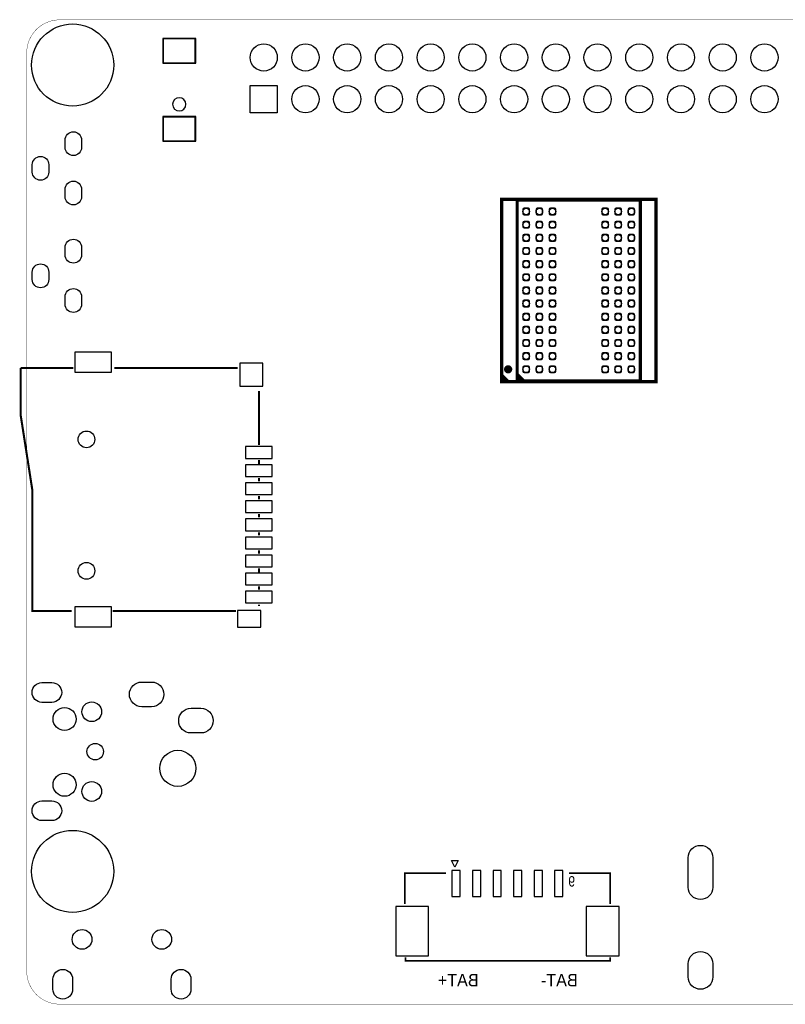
# Model space of a CAD drawing. Extents: x 4.6 to 96.4, y 0 to 59.9.
# Tile 1 of 2: x 4.6 to 51.2, y 0 to 59.9. Entities that reach past the tile are written whole.
import ezdxf

# ---------------------------------------------------------------- set-up
doc = ezdxf.new("R2010")
doc.units = 0
doc.header["$MEASUREMENT"] = 0
for name, color, linetype in [('BG_OUTLINE', 3, 'CONTINUOUS'), ('BG_SILKSCREEN_BOTTOM', 2, 'CONTINUOUS'), ('PG_SILKSCREEN_BOTTOM', 5, 'CONTINUOUS'), ('PIN_BOTTOM', 6, 'CONTINUOUS'), ('PIN_PASTEMASK_BOTTOM', 8, 'CONTINUOUS')]:
    doc.layers.add(name, color=color, linetype=linetype)

msp = doc.modelspace()

# ---------------------------------------------------------------- linework, layer by layer
at = {"layer": 'BG_OUTLINE', "const_width": 0.02032}
for points in [[(7.00024, 59.90082, 0.414331), (5.00126, 57.8993)], [(5.00126, 1.99898, 0.41404), (7.00024, 0)]]:
    msp.add_lwpolyline(points, format="xyb", dxfattribs=at)
for points in [[(6.90118, 59.90082), (94.40164, 59.90082)], [(94.5007, 59.90082), (7.00024, 59.90082)], [(5.00126, 57.8993), (5.00126, 1.99898)], [(7.00024, 0), (94.3991, 0)]]:
    msp.add_lwpolyline(points, dxfattribs=at)
at = {"layer": 'PG_SILKSCREEN_BOTTOM'}
msp.add_lwpolyline([(14.69136, 54.760622, 1), (13.88364, 54.760378, 1)], format="xyb", close=True, dxfattribs=at)
at = {"layer": 'PG_SILKSCREEN_BOTTOM', "const_width": 0.199898}
for points in [[(33.907984, 48.9839), (43.308016, 48.9839), (43.308016, 37.8841), (33.907984, 37.8841)], [(34.857944, 48.934116), (42.358056, 48.934116), (42.358056, 37.933884), (34.857944, 37.933884)]]:
    msp.add_lwpolyline(points, close=True, dxfattribs=at)
at = {"layer": 'PG_SILKSCREEN_BOTTOM'}
for points, const_width in [([(7.73684, 23.92172), (5.33654, 23.92172), (5.33654, 31.32074), (4.6355, 35.82162), (4.6355, 38.71976)], 0.127), ([(4.6355, 38.71976), (7.8359, 38.71976)], 0.127), ([(10.33526, 38.71976), (17.83588, 38.71976)], 0.127), ([(33.907984, 38.283896), (34.308034, 37.8841)], 0.199898), ([(34.857944, 38.333934), (35.257994, 37.933884)], 0.199898), ([(33.907984, 38.083998), (34.107882, 37.8841)], 0.199898), ([(34.857944, 38.134036), (35.058096, 37.933884)], 0.199898), ([(19.13636, 37.32022), (19.13636, 34.02076)], 0.127), ([(19.13636, 33.1216), (19.13636, 32.82188)], 0.127), ([(19.13636, 32.02178), (19.13636, 31.82112)], 0.127), ([(19.13636, 30.91942), (19.13636, 30.7213)], 0.127), ([(19.13636, 29.8196), (19.13636, 29.62148)], 0.127), ([(19.13636, 28.71978), (19.13636, 28.52166)], 0.127), ([(19.13636, 27.61996), (19.13636, 27.42184)], 0.127), ([(19.13636, 26.52014), (19.13636, 26.22042)], 0.127), ([(19.13636, 25.42032), (19.13636, 25.21966)], 0.127), ([(17.73682, 23.92172), (10.2362, 23.92172)], 0.127), ([(19.13636, 24.3205), (19.13636, 24.22144)], 0.127), ([(28.014676, 6.090666), (28.014676, 7.965694), (30.514544, 7.965694)], 0.100076), ([(38.014656, 7.965694), (40.514524, 7.965694), (40.514524, 6.090666)], 0.100076), ([(40.514524, 2.840482), (40.514524, 2.640584), (28.064714, 2.640584), (28.064714, 2.840482)], 0.100076)]:
    msp.add_lwpolyline(points, dxfattribs=dict(at, const_width=const_width))
at = {"layer": 'PG_SILKSCREEN_BOTTOM', "const_width": 0.249936}
msp.add_lwpolyline([(34.433002, 38.633908, 1), (34.182998, 38.634092, 1)], format="xyb", close=True, dxfattribs=at)
at = {"layer": 'PG_SILKSCREEN_BOTTOM'}
msp.add_lwpolyline([(31.064708, 8.340598), (30.864556, 8.740648), (31.264606, 8.740648)], close=True, dxfattribs=at)
at = {"layer": 'PIN_BOTTOM'}
for points in [[(15.28699, 57.26049), (15.28699, 58.76163), (13.28801, 58.76163), (13.28801, 57.26049)], [(18.6055, 54.24678), (18.6055, 55.89778), (20.2565, 55.89778), (20.2565, 54.24678)], [(15.28699, 52.51069), (15.28699, 54.01183), (13.28801, 54.01183), (13.28801, 52.51069)], [(7.91972, 38.46068), (10.15492, 38.46068), (10.15492, 39.67988), (7.91972, 39.67988)], [(17.9705, 37.60724), (19.3675, 37.60724), (19.3675, 39.00424), (17.9705, 39.00424)], [(18.32356, 33.21558), (19.94916, 33.21558), (19.94916, 33.92678), (18.32356, 33.92678)], [(18.32356, 32.11576), (19.94916, 32.11576), (19.94916, 32.82696), (18.32356, 32.82696)], [(18.32356, 31.01594), (19.94916, 31.01594), (19.94916, 31.72714), (18.32356, 31.72714)], [(18.32356, 29.91612), (19.94916, 29.91612), (19.94916, 30.62732), (18.32356, 30.62732)], [(18.32356, 28.81376), (19.94916, 28.81376), (19.94916, 29.52496), (18.32356, 29.52496)], [(18.32356, 27.71394), (19.94916, 27.71394), (19.94916, 28.42514), (18.32356, 28.42514)], [(18.32356, 26.61412), (19.94916, 26.61412), (19.94916, 27.32532), (18.32356, 27.32532)], [(18.32356, 25.5143), (19.94916, 25.5143), (19.94916, 26.2255), (18.32356, 26.2255)], [(18.32356, 24.41448), (19.94916, 24.41448), (19.94916, 25.12568), (18.32356, 25.12568)], [(7.91972, 22.9616), (10.15492, 22.9616), (10.15492, 24.1808), (7.91972, 24.1808)], [(17.8308, 22.93874), (19.2532, 22.93874), (19.2532, 23.95474), (17.8308, 23.95474)], [(30.889575, 8.140573), (30.889575, 6.540627), (31.389701, 6.540627), (31.389701, 8.140573)], [(32.139509, 8.140573), (32.139509, 6.540627), (32.639635, 6.540627), (32.639635, 8.140573)], [(33.389443, 8.140573), (33.389443, 6.540627), (33.889569, 6.540627), (33.889569, 8.140573)], [(34.639631, 8.140573), (34.639631, 6.540627), (35.139757, 6.540627), (35.139757, 8.140573)], [(35.889565, 8.140573), (35.889565, 6.540627), (36.389691, 6.540627), (36.389691, 8.140573)], [(37.139499, 8.140573), (37.139499, 6.540627), (37.639625, 6.540627), (37.639625, 8.140573)], [(27.464512, 5.940679), (27.464512, 2.940685), (29.464508, 2.940685), (29.464508, 5.940679)], [(39.064692, 5.940679), (39.064692, 2.940685), (41.064688, 2.940685), (41.064688, 5.940679)]]:
    msp.add_lwpolyline(points, close=True, dxfattribs=at)
for points in [[(7.3406, 52.13985), (7.3406, 52.58943, -1), (8.34136, 52.58943), (8.34136, 52.13985, -1)], [(5.34162, 50.63871), (5.34162, 51.08829, -1), (6.34238, 51.08829), (6.34238, 50.63871, -1)], [(7.3406, 49.13757), (7.3406, 49.58715, -1), (8.34136, 49.58715), (8.34136, 49.13757, -1)], [(7.3406, 45.59935), (7.3406, 46.04893, -1), (8.34136, 46.04893), (8.34136, 45.59935, -1)], [(5.34162, 44.09821), (5.34162, 44.54779, -1), (6.34238, 44.54779), (6.34238, 44.09821, -1)], [(7.3406, 42.59707), (7.3406, 43.04665, -1), (8.34136, 43.04665), (8.34136, 42.59707, -1)], [(6.52907, 18.36674), (5.92709, 18.36674, -1), (5.92709, 19.56562), (6.52907, 19.56562, -1)], [(12.60094, 18.10131), (12.0015, 18.10131, -1), (12.0015, 19.60245), (12.60094, 19.60245, -1)], [(15.60068, 16.50111), (15.00124, 16.50111, -1), (15.00124, 18.00225), (15.60068, 18.00225, -1)], [(6.52907, 11.16838), (5.92709, 11.16838, -1), (5.92709, 12.36726), (6.52907, 12.36726, -1)], [(46.76775, 8.91286), (46.76775, 7.11454, -1), (45.26661, 7.11454), (45.26661, 8.91286, -1)], [(46.76775, 2.45491), (46.76775, 1.65481, -1), (45.26661, 1.65481), (45.26661, 2.45491, -1)], [(7.79526, 1.51257), (7.79526, 0.91059, -1), (6.59638, 0.91059), (6.59638, 1.51257, -1)], [(14.99362, 1.51257), (14.99362, 0.91059, -1), (13.79474, 0.91059), (13.79474, 1.51257, -1)]]:
    msp.add_lwpolyline(points, format="xyb", close=True, dxfattribs=at)
for centre, radius in [((7.79526, 57.15), 2.49936), ((19.431, 57.61228), 0.8255), ((21.971, 57.61228), 0.8255), ((24.511, 57.61228), 0.8255), ((27.051, 57.61228), 0.8255), ((29.591, 57.61228), 0.8255), ((32.131, 57.61228), 0.8255), ((34.671, 57.61228), 0.8255), ((37.211, 57.61228), 0.8255), ((39.751, 57.61228), 0.8255), ((42.291, 57.61228), 0.8255), ((44.831, 57.61228), 0.8255), ((47.371, 57.61228), 0.8255), ((49.911, 57.61228), 0.8255), ((21.971, 55.07228), 0.8255), ((24.511, 55.07228), 0.8255), ((27.051, 55.07228), 0.8255), ((29.591, 55.07228), 0.8255), ((32.131, 55.07228), 0.8255), ((34.671, 55.07228), 0.8255), ((37.211, 55.07228), 0.8255), ((39.751, 55.07228), 0.8255), ((42.291, 55.07228), 0.8255), ((44.831, 55.07228), 0.8255), ((47.371, 55.07228), 0.8255), ((49.911, 55.07228), 0.8255), ((35.408108, 48.234092), 0.200025), ((36.207954, 48.234092), 0.200025), ((37.008054, 48.234092), 0.200025), ((40.207946, 48.234092), 0.200025), ((41.008046, 48.234092), 0.200025), ((41.807892, 48.234092), 0.200025), ((35.408108, 47.433992), 0.200025), ((36.207954, 47.433992), 0.200025), ((37.008054, 47.433992), 0.200025), ((40.207946, 47.433992), 0.200025), ((41.008046, 47.433992), 0.200025), ((41.807892, 47.433992), 0.200025), ((35.408108, 46.633892), 0.200025), ((36.207954, 46.633892), 0.200025), ((37.008054, 46.633892), 0.200025), ((40.207946, 46.633892), 0.200025), ((41.008046, 46.633892), 0.200025), ((41.807892, 46.633892), 0.200025), ((35.408108, 45.834046), 0.200025), ((36.207954, 45.834046), 0.200025), ((37.008054, 45.834046), 0.200025), ((40.207946, 45.834046), 0.200025), ((41.008046, 45.834046), 0.200025), ((41.807892, 45.834046), 0.200025), ((35.408108, 45.033946), 0.200025), ((36.207954, 45.033946), 0.200025), ((37.008054, 45.033946), 0.200025), ((40.207946, 45.033946), 0.200025), ((41.008046, 45.033946), 0.200025), ((41.807892, 45.033946), 0.200025), ((35.408108, 44.2341), 0.200025), ((36.207954, 44.2341), 0.200025), ((37.008054, 44.2341), 0.200025), ((40.207946, 44.2341), 0.200025), ((41.008046, 44.2341), 0.200025), ((41.807892, 44.2341), 0.200025), ((35.408108, 43.434), 0.200025), ((36.207954, 43.434), 0.200025), ((37.008054, 43.434), 0.200025), ((40.207946, 43.434), 0.200025), ((41.008046, 43.434), 0.200025), ((41.807892, 43.434), 0.200025), ((35.408108, 42.6339), 0.200025), ((36.207954, 42.6339), 0.200025), ((37.008054, 42.6339), 0.200025), ((40.207946, 42.6339), 0.200025), ((41.008046, 42.6339), 0.200025), ((41.807892, 42.6339), 0.200025), ((35.408108, 41.834054), 0.200025), ((36.207954, 41.834054), 0.200025), ((37.008054, 41.834054), 0.200025), ((40.207946, 41.834054), 0.200025), ((41.008046, 41.834054), 0.200025), ((41.807892, 41.834054), 0.200025), ((35.408108, 41.033954), 0.200025), ((36.207954, 41.033954), 0.200025), ((37.008054, 41.033954), 0.200025), ((40.207946, 41.033954), 0.200025), ((41.008046, 41.033954), 0.200025), ((41.807892, 41.033954), 0.200025), ((35.408108, 40.234108), 0.200025), ((36.207954, 40.234108), 0.200025), ((37.008054, 40.234108), 0.200025), ((40.207946, 40.234108), 0.200025), ((41.008046, 40.234108), 0.200025), ((41.807892, 40.234108), 0.200025), ((35.408108, 39.434008), 0.200025), ((36.207954, 39.434008), 0.200025), ((37.008054, 39.434008), 0.200025), ((40.207946, 39.434008), 0.200025), ((41.008046, 39.434008), 0.200025), ((41.807892, 39.434008), 0.200025), ((35.408108, 38.633908), 0.200025), ((36.207954, 38.633908), 0.200025), ((37.008054, 38.633908), 0.200025), ((40.207946, 38.633908), 0.200025), ((41.008046, 38.633908), 0.200025), ((41.807892, 38.633908), 0.200025), ((8.636, 34.37128), 0.508), ((8.636, 26.37028), 0.508), ((7.3025, 17.35074), 0.69977), ((8.95858, 17.7927), 0.59944), ((9.1694, 15.367), 0.50038), ((14.20114, 14.351), 1.09982), ((7.3025, 13.35024), 0.69977), ((8.95858, 12.9413), 0.59944), ((7.79526, 8.0772), 2.49936), ((8.3693, 3.94208), 0.59944), ((13.2207, 3.94208), 0.59944)]:
    msp.add_circle(centre, radius, dxfattribs=at)
at = {"layer": 'PIN_PASTEMASK_BOTTOM'}
for points in [[(15.26286, 57.28589), (15.26286, 58.73623), (13.31214, 58.73623), (13.31214, 57.28589)], [(15.26286, 52.53609), (15.26286, 53.98643), (13.31214, 53.98643), (13.31214, 52.53609)], [(7.91972, 38.46068), (10.15492, 38.46068), (10.15492, 39.67988), (7.91972, 39.67988)], [(17.9705, 37.60724), (19.3675, 37.60724), (19.3675, 39.00424), (17.9705, 39.00424)], [(18.32356, 33.21558), (19.94916, 33.21558), (19.94916, 33.92678), (18.32356, 33.92678)], [(18.32356, 32.11576), (19.94916, 32.11576), (19.94916, 32.82696), (18.32356, 32.82696)], [(18.32356, 31.01594), (19.94916, 31.01594), (19.94916, 31.72714), (18.32356, 31.72714)], [(18.32356, 29.91612), (19.94916, 29.91612), (19.94916, 30.62732), (18.32356, 30.62732)], [(18.32356, 28.81376), (19.94916, 28.81376), (19.94916, 29.52496), (18.32356, 29.52496)], [(18.32356, 27.71394), (19.94916, 27.71394), (19.94916, 28.42514), (18.32356, 28.42514)], [(18.32356, 26.61412), (19.94916, 26.61412), (19.94916, 27.32532), (18.32356, 27.32532)], [(18.32356, 25.5143), (19.94916, 25.5143), (19.94916, 26.2255), (18.32356, 26.2255)], [(18.32356, 24.41448), (19.94916, 24.41448), (19.94916, 25.12568), (18.32356, 25.12568)], [(7.91972, 22.9616), (10.15492, 22.9616), (10.15492, 24.1808), (7.91972, 24.1808)], [(17.8308, 22.93874), (19.2532, 22.93874), (19.2532, 23.95474), (17.8308, 23.95474)], [(30.889575, 8.140573), (30.889575, 6.540627), (31.389701, 6.540627), (31.389701, 8.140573)], [(32.139509, 8.140573), (32.139509, 6.540627), (32.639635, 6.540627), (32.639635, 8.140573)], [(33.389443, 8.140573), (33.389443, 6.540627), (33.889569, 6.540627), (33.889569, 8.140573)], [(34.639631, 8.140573), (34.639631, 6.540627), (35.139757, 6.540627), (35.139757, 8.140573)], [(35.889565, 8.140573), (35.889565, 6.540627), (36.389691, 6.540627), (36.389691, 8.140573)], [(37.139499, 8.140573), (37.139499, 6.540627), (37.639625, 6.540627), (37.639625, 8.140573)], [(27.464512, 5.940679), (27.464512, 2.940685), (29.464508, 2.940685), (29.464508, 5.940679)], [(39.064692, 5.940679), (39.064692, 2.940685), (41.064688, 2.940685), (41.064688, 5.940679)]]:
    msp.add_lwpolyline(points, close=True, dxfattribs=at)
for points in [[(35.20821, 48.104044, 0.413811), (35.27806, 48.034194), (35.538156, 48.034194, 0.413811), (35.608006, 48.104044), (35.608006, 48.36414, 0.413811), (35.538156, 48.43399), (35.27806, 48.43399, 0.413811), (35.20821, 48.36414)], [(36.008056, 48.104044, 0.413811), (36.077906, 48.034194), (36.338002, 48.034194, 0.413811), (36.407852, 48.104044), (36.407852, 48.36414, 0.413811), (36.338002, 48.43399), (36.077906, 48.43399, 0.413811), (36.008056, 48.36414)], [(36.808156, 48.104044, 0.413811), (36.878006, 48.034194), (37.138102, 48.034194, 0.413811), (37.207952, 48.104044), (37.207952, 48.36414, 0.413811), (37.138102, 48.43399), (36.878006, 48.43399, 0.413811), (36.808156, 48.36414)], [(40.008048, 48.104044, 0.413811), (40.077898, 48.034194), (40.337994, 48.034194, 0.413811), (40.407844, 48.104044), (40.407844, 48.36414, 0.413811), (40.337994, 48.43399), (40.077898, 48.43399, 0.413811), (40.008048, 48.36414)], [(40.808148, 48.104044, 0.413811), (40.877998, 48.034194), (41.138094, 48.034194, 0.413811), (41.207944, 48.104044), (41.207944, 48.36414, 0.413811), (41.138094, 48.43399), (40.877998, 48.43399, 0.413811), (40.808148, 48.36414)], [(41.607994, 48.104044, 0.413811), (41.677844, 48.034194), (41.93794, 48.034194, 0.413811), (42.00779, 48.104044), (42.00779, 48.36414, 0.413811), (41.93794, 48.43399), (41.677844, 48.43399, 0.413811), (41.607994, 48.36414)], [(35.20821, 47.303944, 0.413811), (35.27806, 47.234094), (35.538156, 47.234094, 0.413811), (35.608006, 47.303944), (35.608006, 47.56404, 0.413811), (35.538156, 47.63389), (35.27806, 47.63389, 0.413811), (35.20821, 47.56404)], [(36.008056, 47.303944, 0.413811), (36.077906, 47.234094), (36.338002, 47.234094, 0.413811), (36.407852, 47.303944), (36.407852, 47.56404, 0.413811), (36.338002, 47.63389), (36.077906, 47.63389, 0.413811), (36.008056, 47.56404)], [(36.808156, 47.303944, 0.413811), (36.878006, 47.234094), (37.138102, 47.234094, 0.413811), (37.207952, 47.303944), (37.207952, 47.56404, 0.413811), (37.138102, 47.63389), (36.878006, 47.63389, 0.413811), (36.808156, 47.56404)], [(40.008048, 47.303944, 0.413811), (40.077898, 47.234094), (40.337994, 47.234094, 0.413811), (40.407844, 47.303944), (40.407844, 47.56404, 0.413811), (40.337994, 47.63389), (40.077898, 47.63389, 0.413811), (40.008048, 47.56404)], [(40.808148, 47.303944, 0.413811), (40.877998, 47.234094), (41.138094, 47.234094, 0.413811), (41.207944, 47.303944), (41.207944, 47.56404, 0.413811), (41.138094, 47.63389), (40.877998, 47.63389, 0.413811), (40.808148, 47.56404)], [(41.607994, 47.303944, 0.413811), (41.677844, 47.234094), (41.93794, 47.234094, 0.413811), (42.00779, 47.303944), (42.00779, 47.56404, 0.413811), (41.93794, 47.63389), (41.677844, 47.63389, 0.413811), (41.607994, 47.56404)], [(35.20821, 46.503844, 0.413811), (35.27806, 46.433994), (35.538156, 46.433994, 0.413811), (35.608006, 46.503844), (35.608006, 46.76394, 0.413811), (35.538156, 46.83379), (35.27806, 46.83379, 0.413811), (35.20821, 46.76394)], [(36.008056, 46.503844, 0.413811), (36.077906, 46.433994), (36.338002, 46.433994, 0.413811), (36.407852, 46.503844), (36.407852, 46.76394, 0.413811), (36.338002, 46.83379), (36.077906, 46.83379, 0.413811), (36.008056, 46.76394)], [(36.808156, 46.503844, 0.413811), (36.878006, 46.433994), (37.138102, 46.433994, 0.413811), (37.207952, 46.503844), (37.207952, 46.76394, 0.413811), (37.138102, 46.83379), (36.878006, 46.83379, 0.413811), (36.808156, 46.76394)], [(40.008048, 46.503844, 0.413811), (40.077898, 46.433994), (40.337994, 46.433994, 0.413811), (40.407844, 46.503844), (40.407844, 46.76394, 0.413811), (40.337994, 46.83379), (40.077898, 46.83379, 0.413811), (40.008048, 46.76394)], [(40.808148, 46.503844, 0.413811), (40.877998, 46.433994), (41.138094, 46.433994, 0.413811), (41.207944, 46.503844), (41.207944, 46.76394, 0.413811), (41.138094, 46.83379), (40.877998, 46.83379, 0.413811), (40.808148, 46.76394)], [(41.607994, 46.503844, 0.413811), (41.677844, 46.433994), (41.93794, 46.433994, 0.413811), (42.00779, 46.503844), (42.00779, 46.76394, 0.413811), (41.93794, 46.83379), (41.677844, 46.83379, 0.413811), (41.607994, 46.76394)], [(35.20821, 45.703998, 0.413811), (35.27806, 45.634148), (35.538156, 45.634148, 0.413811), (35.608006, 45.703998), (35.608006, 45.964094, 0.413811), (35.538156, 46.033944), (35.27806, 46.033944, 0.413811), (35.20821, 45.964094)], [(36.008056, 45.703998, 0.413811), (36.077906, 45.634148), (36.338002, 45.634148, 0.413811), (36.407852, 45.703998), (36.407852, 45.964094, 0.413811), (36.338002, 46.033944), (36.077906, 46.033944, 0.413811), (36.008056, 45.964094)], [(36.808156, 45.703998, 0.413811), (36.878006, 45.634148), (37.138102, 45.634148, 0.413811), (37.207952, 45.703998), (37.207952, 45.964094, 0.413811), (37.138102, 46.033944), (36.878006, 46.033944, 0.413811), (36.808156, 45.964094)], [(40.008048, 45.703998, 0.413811), (40.077898, 45.634148), (40.337994, 45.634148, 0.413811), (40.407844, 45.703998), (40.407844, 45.964094, 0.413811), (40.337994, 46.033944), (40.077898, 46.033944, 0.413811), (40.008048, 45.964094)], [(40.808148, 45.703998, 0.413811), (40.877998, 45.634148), (41.138094, 45.634148, 0.413811), (41.207944, 45.703998), (41.207944, 45.964094, 0.413811), (41.138094, 46.033944), (40.877998, 46.033944, 0.413811), (40.808148, 45.964094)], [(41.607994, 45.703998, 0.413811), (41.677844, 45.634148), (41.93794, 45.634148, 0.413811), (42.00779, 45.703998), (42.00779, 45.964094, 0.413811), (41.93794, 46.033944), (41.677844, 46.033944, 0.413811), (41.607994, 45.964094)], [(35.20821, 44.903898, 0.413811), (35.27806, 44.834048), (35.538156, 44.834048, 0.413811), (35.608006, 44.903898), (35.608006, 45.163994, 0.413811), (35.538156, 45.233844), (35.27806, 45.233844, 0.413811), (35.20821, 45.163994)], [(36.008056, 44.903898, 0.413811), (36.077906, 44.834048), (36.338002, 44.834048, 0.413811), (36.407852, 44.903898), (36.407852, 45.163994, 0.413811), (36.338002, 45.233844), (36.077906, 45.233844, 0.413811), (36.008056, 45.163994)], [(36.808156, 44.903898, 0.413811), (36.878006, 44.834048), (37.138102, 44.834048, 0.413811), (37.207952, 44.903898), (37.207952, 45.163994, 0.413811), (37.138102, 45.233844), (36.878006, 45.233844, 0.413811), (36.808156, 45.163994)], [(40.008048, 44.903898, 0.413811), (40.077898, 44.834048), (40.337994, 44.834048, 0.413811), (40.407844, 44.903898), (40.407844, 45.163994, 0.413811), (40.337994, 45.233844), (40.077898, 45.233844, 0.413811), (40.008048, 45.163994)], [(40.808148, 44.903898, 0.413811), (40.877998, 44.834048), (41.138094, 44.834048, 0.413811), (41.207944, 44.903898), (41.207944, 45.163994, 0.413811), (41.138094, 45.233844), (40.877998, 45.233844, 0.413811), (40.808148, 45.163994)], [(41.607994, 44.903898, 0.413811), (41.677844, 44.834048), (41.93794, 44.834048, 0.413811), (42.00779, 44.903898), (42.00779, 45.163994, 0.413811), (41.93794, 45.233844), (41.677844, 45.233844, 0.413811), (41.607994, 45.163994)], [(35.20821, 44.104052, 0.413811), (35.27806, 44.034202), (35.538156, 44.034202, 0.413811), (35.608006, 44.104052), (35.608006, 44.364148, 0.413811), (35.538156, 44.433998), (35.27806, 44.433998, 0.413811), (35.20821, 44.364148)], [(36.008056, 44.104052, 0.413811), (36.077906, 44.034202), (36.338002, 44.034202, 0.413811), (36.407852, 44.104052), (36.407852, 44.364148, 0.413811), (36.338002, 44.433998), (36.077906, 44.433998, 0.413811), (36.008056, 44.364148)], [(36.808156, 44.104052, 0.413811), (36.878006, 44.034202), (37.138102, 44.034202, 0.413811), (37.207952, 44.104052), (37.207952, 44.364148, 0.413811), (37.138102, 44.433998), (36.878006, 44.433998, 0.413811), (36.808156, 44.364148)], [(40.008048, 44.104052, 0.413811), (40.077898, 44.034202), (40.337994, 44.034202, 0.413811), (40.407844, 44.104052), (40.407844, 44.364148, 0.413811), (40.337994, 44.433998), (40.077898, 44.433998, 0.413811), (40.008048, 44.364148)], [(40.808148, 44.104052, 0.413811), (40.877998, 44.034202), (41.138094, 44.034202, 0.413811), (41.207944, 44.104052), (41.207944, 44.364148, 0.413811), (41.138094, 44.433998), (40.877998, 44.433998, 0.413811), (40.808148, 44.364148)], [(41.607994, 44.104052, 0.413811), (41.677844, 44.034202), (41.93794, 44.034202, 0.413811), (42.00779, 44.104052), (42.00779, 44.364148, 0.413811), (41.93794, 44.433998), (41.677844, 44.433998, 0.413811), (41.607994, 44.364148)], [(35.20821, 43.303952, 0.413811), (35.27806, 43.234102), (35.538156, 43.234102, 0.413811), (35.608006, 43.303952), (35.608006, 43.564048, 0.413811), (35.538156, 43.633898), (35.27806, 43.633898, 0.413811), (35.20821, 43.564048)], [(36.008056, 43.303952, 0.413811), (36.077906, 43.234102), (36.338002, 43.234102, 0.413811), (36.407852, 43.303952), (36.407852, 43.564048, 0.413811), (36.338002, 43.633898), (36.077906, 43.633898, 0.413811), (36.008056, 43.564048)], [(36.808156, 43.303952, 0.413811), (36.878006, 43.234102), (37.138102, 43.234102, 0.413811), (37.207952, 43.303952), (37.207952, 43.564048, 0.413811), (37.138102, 43.633898), (36.878006, 43.633898, 0.413811), (36.808156, 43.564048)], [(40.008048, 43.303952, 0.413811), (40.077898, 43.234102), (40.337994, 43.234102, 0.413811), (40.407844, 43.303952), (40.407844, 43.564048, 0.413811), (40.337994, 43.633898), (40.077898, 43.633898, 0.413811), (40.008048, 43.564048)], [(40.808148, 43.303952, 0.413811), (40.877998, 43.234102), (41.138094, 43.234102, 0.413811), (41.207944, 43.303952), (41.207944, 43.564048, 0.413811), (41.138094, 43.633898), (40.877998, 43.633898, 0.413811), (40.808148, 43.564048)], [(41.607994, 43.303952, 0.413811), (41.677844, 43.234102), (41.93794, 43.234102, 0.413811), (42.00779, 43.303952), (42.00779, 43.564048, 0.413811), (41.93794, 43.633898), (41.677844, 43.633898, 0.413811), (41.607994, 43.564048)], [(35.20821, 42.503852, 0.413811), (35.27806, 42.434002), (35.538156, 42.434002, 0.413811), (35.608006, 42.503852), (35.608006, 42.763948, 0.413811), (35.538156, 42.833798), (35.27806, 42.833798, 0.413811), (35.20821, 42.763948)], [(36.008056, 42.503852, 0.413811), (36.077906, 42.434002), (36.338002, 42.434002, 0.413811), (36.407852, 42.503852), (36.407852, 42.763948, 0.413811), (36.338002, 42.833798), (36.077906, 42.833798, 0.413811), (36.008056, 42.763948)], [(36.808156, 42.503852, 0.413811), (36.878006, 42.434002), (37.138102, 42.434002, 0.413811), (37.207952, 42.503852), (37.207952, 42.763948, 0.413811), (37.138102, 42.833798), (36.878006, 42.833798, 0.413811), (36.808156, 42.763948)], [(40.008048, 42.503852, 0.413811), (40.077898, 42.434002), (40.337994, 42.434002, 0.413811), (40.407844, 42.503852), (40.407844, 42.763948, 0.413811), (40.337994, 42.833798), (40.077898, 42.833798, 0.413811), (40.008048, 42.763948)], [(40.808148, 42.503852, 0.413811), (40.877998, 42.434002), (41.138094, 42.434002, 0.413811), (41.207944, 42.503852), (41.207944, 42.763948, 0.413811), (41.138094, 42.833798), (40.877998, 42.833798, 0.413811), (40.808148, 42.763948)], [(41.607994, 42.503852, 0.413811), (41.677844, 42.434002), (41.93794, 42.434002, 0.413811), (42.00779, 42.503852), (42.00779, 42.763948, 0.413811), (41.93794, 42.833798), (41.677844, 42.833798, 0.413811), (41.607994, 42.763948)], [(35.20821, 41.704006, 0.413811), (35.27806, 41.634156), (35.538156, 41.634156, 0.413811), (35.608006, 41.704006), (35.608006, 41.964102, 0.413811), (35.538156, 42.033952), (35.27806, 42.033952, 0.413811), (35.20821, 41.964102)], [(36.008056, 41.704006, 0.413811), (36.077906, 41.634156), (36.338002, 41.634156, 0.413811), (36.407852, 41.704006), (36.407852, 41.964102, 0.413811), (36.338002, 42.033952), (36.077906, 42.033952, 0.413811), (36.008056, 41.964102)], [(36.808156, 41.704006, 0.413811), (36.878006, 41.634156), (37.138102, 41.634156, 0.413811), (37.207952, 41.704006), (37.207952, 41.964102, 0.413811), (37.138102, 42.033952), (36.878006, 42.033952, 0.413811), (36.808156, 41.964102)], [(40.008048, 41.704006, 0.413811), (40.077898, 41.634156), (40.337994, 41.634156, 0.413811), (40.407844, 41.704006), (40.407844, 41.964102, 0.413811), (40.337994, 42.033952), (40.077898, 42.033952, 0.413811), (40.008048, 41.964102)], [(40.808148, 41.704006, 0.413811), (40.877998, 41.634156), (41.138094, 41.634156, 0.413811), (41.207944, 41.704006), (41.207944, 41.964102, 0.413811), (41.138094, 42.033952), (40.877998, 42.033952, 0.413811), (40.808148, 41.964102)], [(41.607994, 41.704006, 0.413811), (41.677844, 41.634156), (41.93794, 41.634156, 0.413811), (42.00779, 41.704006), (42.00779, 41.964102, 0.413811), (41.93794, 42.033952), (41.677844, 42.033952, 0.413811), (41.607994, 41.964102)], [(35.20821, 40.903906, 0.413811), (35.27806, 40.834056), (35.538156, 40.834056, 0.413811), (35.608006, 40.903906), (35.608006, 41.164002, 0.413811), (35.538156, 41.233852), (35.27806, 41.233852, 0.413811), (35.20821, 41.164002)], [(36.008056, 40.903906, 0.413811), (36.077906, 40.834056), (36.338002, 40.834056, 0.413811), (36.407852, 40.903906), (36.407852, 41.164002, 0.413811), (36.338002, 41.233852), (36.077906, 41.233852, 0.413811), (36.008056, 41.164002)], [(36.808156, 40.903906, 0.413811), (36.878006, 40.834056), (37.138102, 40.834056, 0.413811), (37.207952, 40.903906), (37.207952, 41.164002, 0.413811), (37.138102, 41.233852), (36.878006, 41.233852, 0.413811), (36.808156, 41.164002)], [(40.008048, 40.903906, 0.413811), (40.077898, 40.834056), (40.337994, 40.834056, 0.413811), (40.407844, 40.903906), (40.407844, 41.164002, 0.413811), (40.337994, 41.233852), (40.077898, 41.233852, 0.413811), (40.008048, 41.164002)], [(40.808148, 40.903906, 0.413811), (40.877998, 40.834056), (41.138094, 40.834056, 0.413811), (41.207944, 40.903906), (41.207944, 41.164002, 0.413811), (41.138094, 41.233852), (40.877998, 41.233852, 0.413811), (40.808148, 41.164002)], [(41.607994, 40.903906, 0.413811), (41.677844, 40.834056), (41.93794, 40.834056, 0.413811), (42.00779, 40.903906), (42.00779, 41.164002, 0.413811), (41.93794, 41.233852), (41.677844, 41.233852, 0.413811), (41.607994, 41.164002)], [(35.20821, 40.10406, 0.413811), (35.27806, 40.03421), (35.538156, 40.03421, 0.413811), (35.608006, 40.10406), (35.608006, 40.364156, 0.413811), (35.538156, 40.434006), (35.27806, 40.434006, 0.413811), (35.20821, 40.364156)], [(36.008056, 40.10406, 0.413811), (36.077906, 40.03421), (36.338002, 40.03421, 0.413811), (36.407852, 40.10406), (36.407852, 40.364156, 0.413811), (36.338002, 40.434006), (36.077906, 40.434006, 0.413811), (36.008056, 40.364156)], [(36.808156, 40.10406, 0.413811), (36.878006, 40.03421), (37.138102, 40.03421, 0.413811), (37.207952, 40.10406), (37.207952, 40.364156, 0.413811), (37.138102, 40.434006), (36.878006, 40.434006, 0.413811), (36.808156, 40.364156)], [(40.008048, 40.10406, 0.413811), (40.077898, 40.03421), (40.337994, 40.03421, 0.413811), (40.407844, 40.10406), (40.407844, 40.364156, 0.413811), (40.337994, 40.434006), (40.077898, 40.434006, 0.413811), (40.008048, 40.364156)], [(40.808148, 40.10406, 0.413811), (40.877998, 40.03421), (41.138094, 40.03421, 0.413811), (41.207944, 40.10406), (41.207944, 40.364156, 0.413811), (41.138094, 40.434006), (40.877998, 40.434006, 0.413811), (40.808148, 40.364156)], [(41.607994, 40.10406, 0.413811), (41.677844, 40.03421), (41.93794, 40.03421, 0.413811), (42.00779, 40.10406), (42.00779, 40.364156, 0.413811), (41.93794, 40.434006), (41.677844, 40.434006, 0.413811), (41.607994, 40.364156)], [(35.20821, 39.30396, 0.413811), (35.27806, 39.23411), (35.538156, 39.23411, 0.413811), (35.608006, 39.30396), (35.608006, 39.564056, 0.413811), (35.538156, 39.633906), (35.27806, 39.633906, 0.413811), (35.20821, 39.564056)], [(36.008056, 39.30396, 0.413811), (36.077906, 39.23411), (36.338002, 39.23411, 0.413811), (36.407852, 39.30396), (36.407852, 39.564056, 0.413811), (36.338002, 39.633906), (36.077906, 39.633906, 0.413811), (36.008056, 39.564056)], [(36.808156, 39.30396, 0.413811), (36.878006, 39.23411), (37.138102, 39.23411, 0.413811), (37.207952, 39.30396), (37.207952, 39.564056, 0.413811), (37.138102, 39.633906), (36.878006, 39.633906, 0.413811), (36.808156, 39.564056)], [(40.008048, 39.30396, 0.413811), (40.077898, 39.23411), (40.337994, 39.23411, 0.413811), (40.407844, 39.30396), (40.407844, 39.564056, 0.413811), (40.337994, 39.633906), (40.077898, 39.633906, 0.413811), (40.008048, 39.564056)], [(40.808148, 39.30396, 0.413811), (40.877998, 39.23411), (41.138094, 39.23411, 0.413811), (41.207944, 39.30396), (41.207944, 39.564056, 0.413811), (41.138094, 39.633906), (40.877998, 39.633906, 0.413811), (40.808148, 39.564056)], [(41.607994, 39.30396, 0.413811), (41.677844, 39.23411), (41.93794, 39.23411, 0.413811), (42.00779, 39.30396), (42.00779, 39.564056, 0.413811), (41.93794, 39.633906), (41.677844, 39.633906, 0.413811), (41.607994, 39.564056)], [(35.20821, 38.50386, 0.413811), (35.27806, 38.43401), (35.538156, 38.43401, 0.413811), (35.608006, 38.50386), (35.608006, 38.763956, 0.413811), (35.538156, 38.833806), (35.27806, 38.833806, 0.413811), (35.20821, 38.763956)], [(36.008056, 38.50386, 0.413811), (36.077906, 38.43401), (36.338002, 38.43401, 0.413811), (36.407852, 38.50386), (36.407852, 38.763956, 0.413811), (36.338002, 38.833806), (36.077906, 38.833806, 0.413811), (36.008056, 38.763956)], [(36.808156, 38.50386, 0.413811), (36.878006, 38.43401), (37.138102, 38.43401, 0.413811), (37.207952, 38.50386), (37.207952, 38.763956, 0.413811), (37.138102, 38.833806), (36.878006, 38.833806, 0.413811), (36.808156, 38.763956)], [(40.008048, 38.50386, 0.413811), (40.077898, 38.43401), (40.337994, 38.43401, 0.413811), (40.407844, 38.50386), (40.407844, 38.763956, 0.413811), (40.337994, 38.833806), (40.077898, 38.833806, 0.413811), (40.008048, 38.763956)], [(40.808148, 38.50386, 0.413811), (40.877998, 38.43401), (41.138094, 38.43401, 0.413811), (41.207944, 38.50386), (41.207944, 38.763956, 0.413811), (41.138094, 38.833806), (40.877998, 38.833806, 0.413811), (40.808148, 38.763956)], [(41.607994, 38.50386, 0.413811), (41.677844, 38.43401), (41.93794, 38.43401, 0.413811), (42.00779, 38.50386), (42.00779, 38.763956, 0.413811), (41.93794, 38.833806), (41.677844, 38.833806, 0.413811), (41.607994, 38.763956)], [(6.52907, 18.36674), (5.92709, 18.36674, -1), (5.92709, 19.56562), (6.52907, 19.56562, -1)], [(6.52907, 11.16838), (5.92709, 11.16838, -1), (5.92709, 12.36726), (6.52907, 12.36726, -1)], [(7.79526, 1.51257), (7.79526, 0.91059, -1), (6.59638, 0.91059), (6.59638, 1.51257, -1)], [(14.99362, 1.51257), (14.99362, 0.91059, -1), (13.79474, 0.91059), (13.79474, 1.51257, -1)]]:
    msp.add_lwpolyline(points, format="xyb", close=True, dxfattribs=at)
for centre in [(8.95858, 17.7927), (8.95858, 12.9413), (8.3693, 3.94208), (13.2207, 3.94208)]:
    msp.add_circle(centre, 0.59944, dxfattribs=at)

# ---------------------------------------------------------------- texts
at = {"layer": 'BG_SILKSCREEN_BOTTOM', "text_generation_flag": 2, "width": 0.966667}
for s, p in [('BAT+', (32.512, 1.0795)), ('BAT-', (38.5445, 1.0795))]:
    msp.add_text(s, height=0.762, dxfattribs=at).set_placement(p)
at = {"layer": 'PG_SILKSCREEN_BOTTOM', "text_generation_flag": 2, "width": 0.88}
msp.add_text('6', height=0.635, rotation=180, dxfattribs=at).set_placement((37.964618, 7.790688))

doc.saveas('drawing.dxf')
